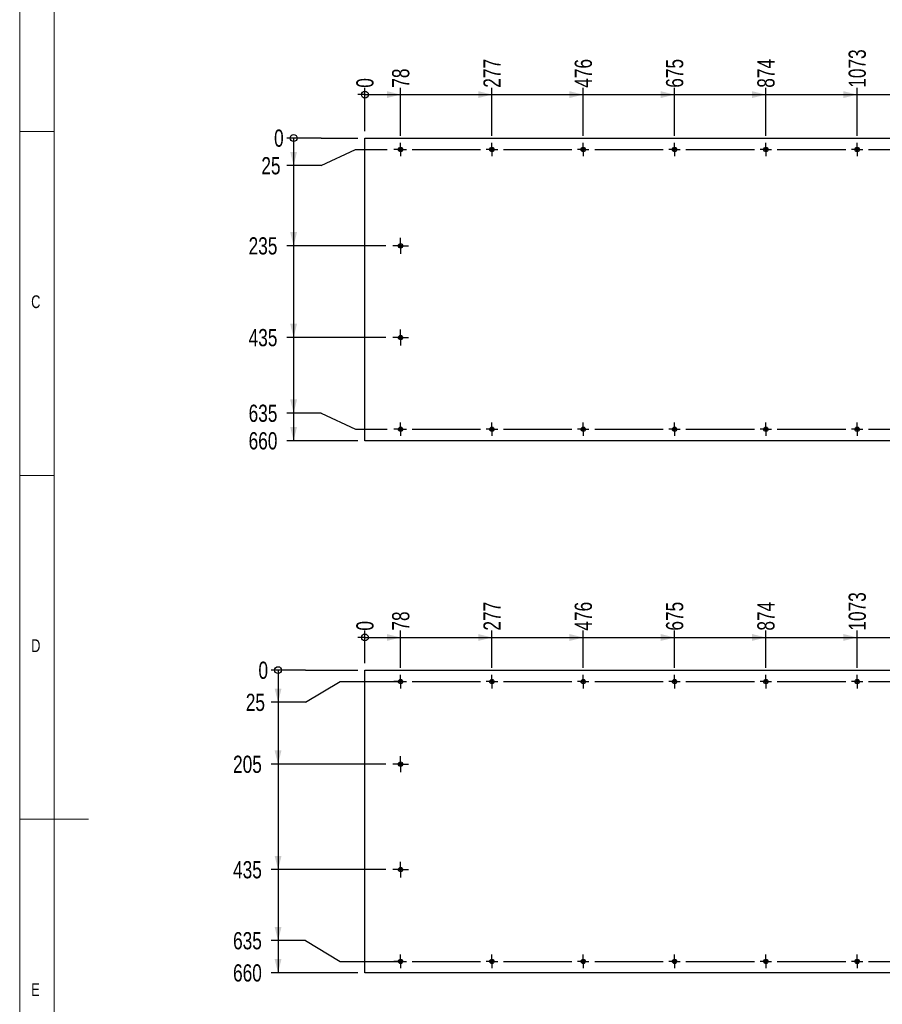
# Model space of a CAD drawing. Header units: millimetres. Extents: x 5 to 589, y 5 to 415.
# Tile 5 of 12: x 5 to 130, y 183 to 326. Entities that reach past the tile are written whole.
import ezdxf

# ---------------------------------------------------------------- set-up
doc = ezdxf.new("R2010")
doc.units = ezdxf.units.MM
doc.linetypes.add('CENTERX2', pattern=[20.32, 12.7, -2.54, 2.54, -2.54])
for name, color, linetype in [('COTES', 1, 'Continuous'), ('NOTES', 6, 'Continuous'), ('TRAIT-MIXTES', 3, 'CENTERX2')]:
    doc.layers.add(name, color=color, linetype=linetype)
doc.layers.add('TRAIT-FORT', color=4, linetype='Continuous', lineweight=25)
doc.styles.add('SLDTEXTSTYLE0', font='TXT', dxfattribs={"width": 0.75})
doc.dimstyles.new('SLDDIMSTYLE3', dxfattribs={"dimtxt": 2.5, "dimasz": 0.333333, "dimexe": 0, "dimexo": 0.0625, "dimtad": 0, "dimtih": 1, "dimtoh": 1, "dimdec": 0, "dimlfac": 15, "dimrnd": 1e-09, "dimdsep": 46, "dimtxsty": 'SLDTEXTSTYLE0', "dimblk1": 'ORIGIN', "dimblk2": 'ORIGIN', "dimsah": 1, "dimcen": 0.09, "dimadec": 0, "dimazin": 2, "dimtfac": 1, "dimtdec": 0, "dimtofl": 0, "dimtmove": 0, "dimatfit": 3, "dimldrblk": 'ORIGIN', "dimfxl": 1, "dimfrac": 2, "dimtolj": 1, "dimtzin": 12, "dimarcsym": 0})
doc.dimstyles.new('SLDDIMSTYLE4', dxfattribs={"dimtxt": 2.5, "dimasz": 2, "dimexe": 0, "dimexo": 0.0625, "dimtad": 0, "dimtih": 1, "dimtoh": 1, "dimdec": 0, "dimlfac": 15, "dimrnd": 1e-09, "dimzin": 12, "dimdsep": 46, "dimtxsty": 'SLDTEXTSTYLE0', "dimsah": 1, "dimcen": 0.09, "dimadec": 0, "dimazin": 3, "dimtfac": 1, "dimtdec": 0, "dimtofl": 0, "dimtmove": 0, "dimatfit": 3, "dimfxl": 1, "dimfrac": 2, "dimtolj": 1, "dimtzin": 12, "dimarcsym": 0})

# ---------------------------------------------------------------- blocks, each defined once
blk = doc.blocks.new('_Origin')
at = {"color": 0, "linetype": 'ByBlock', "lineweight": -2}
blk.add_line((0, 0), (-1, 0), dxfattribs=at)
blk.add_circle((0, 0), 0.5, dxfattribs=at)
blk = doc.blocks.new('_D_54')
at = {"layer": 'COTES', "color": 1, "transparency": 16777216}
blk.add_line((55.15, 310.03), (55.15, 316.35), dxfattribs=at)
blk.add_blockref('_Origin', (55.15, 315.35), dxfattribs=at)
at = {"layer": 'COTES', "color": 1, "transparency": 16777216, "insert": (53.91, 316.35), "char_height": 2.5, "attachment_point": 1, "rotation": 90, "style": 'SLDTEXTSTYLE0'}
blk.add_mtext('0', dxfattribs=at)
blk = doc.blocks.new('_D_55')
at = {"layer": 'COTES', "color": 1, "transparency": 16777216}
for p, q in [((60.35, 309.35), (60.35, 316.35)), ((55.15, 315.35), (60.35, 315.35))]:
    blk.add_line(p, q, dxfattribs=at)
blk.add_solid([(60.35, 315.35), (58.35, 315.85), (58.35, 314.85)], dxfattribs=at)
at = {"layer": 'COTES', "color": 1, "transparency": 16777216, "insert": (59.11, 316.35), "char_height": 2.5, "attachment_point": 1, "rotation": 90, "style": 'SLDTEXTSTYLE0'}
blk.add_mtext('78', dxfattribs=at)
blk = doc.blocks.new('_D_56')
at = {"layer": 'COTES', "color": 1, "transparency": 16777216}
for p, q in [((73.62, 309.35), (73.62, 316.35)), ((60.35, 315.35), (73.62, 315.35))]:
    blk.add_line(p, q, dxfattribs=at)
blk.add_solid([(73.62, 315.35), (71.62, 315.85), (71.62, 314.85)], dxfattribs=at)
at = {"layer": 'COTES', "color": 1, "transparency": 16777216, "insert": (72.38, 316.35), "char_height": 2.5, "attachment_point": 1, "rotation": 90, "style": 'SLDTEXTSTYLE0'}
blk.add_mtext('277', dxfattribs=at)
blk = doc.blocks.new('_D_57')
at = {"layer": 'COTES', "color": 1, "transparency": 16777216}
for p, q in [((86.88, 309.35), (86.88, 316.35)), ((73.62, 315.35), (86.88, 315.35))]:
    blk.add_line(p, q, dxfattribs=at)
blk.add_solid([(86.88, 315.35), (84.88, 315.85), (84.88, 314.85)], dxfattribs=at)
at = {"layer": 'COTES', "color": 1, "transparency": 16777216, "insert": (85.64, 316.35), "char_height": 2.5, "attachment_point": 1, "rotation": 90, "style": 'SLDTEXTSTYLE0'}
blk.add_mtext('476', dxfattribs=at)
blk = doc.blocks.new('_D_58')
at = {"layer": 'COTES', "color": 1, "transparency": 16777216}
for p, q in [((100.15, 309.35), (100.15, 316.35)), ((86.88, 315.35), (100.15, 315.35))]:
    blk.add_line(p, q, dxfattribs=at)
blk.add_solid([(100.15, 315.35), (98.15, 315.85), (98.15, 314.85)], dxfattribs=at)
at = {"layer": 'COTES', "color": 1, "transparency": 16777216, "insert": (98.91, 316.35), "char_height": 2.5, "attachment_point": 1, "rotation": 90, "style": 'SLDTEXTSTYLE0'}
blk.add_mtext('675', dxfattribs=at)
blk = doc.blocks.new('_D_59')
at = {"layer": 'COTES', "color": 1, "transparency": 16777216}
for p, q in [((113.42, 309.35), (113.42, 316.35)), ((100.15, 315.35), (113.42, 315.35))]:
    blk.add_line(p, q, dxfattribs=at)
blk.add_solid([(113.42, 315.35), (111.42, 315.85), (111.42, 314.85)], dxfattribs=at)
at = {"layer": 'COTES', "color": 1, "transparency": 16777216, "insert": (112.18, 316.35), "char_height": 2.5, "attachment_point": 1, "rotation": 90, "style": 'SLDTEXTSTYLE0'}
blk.add_mtext('874', dxfattribs=at)
blk = doc.blocks.new('_D_60')
at = {"layer": 'COTES', "color": 1, "transparency": 16777216}
for p, q in [((126.68, 309.35), (126.68, 316.35)), ((113.42, 315.35), (126.68, 315.35))]:
    blk.add_line(p, q, dxfattribs=at)
blk.add_solid([(126.68, 315.35), (124.68, 315.85), (124.68, 314.85)], dxfattribs=at)
at = {"layer": 'COTES', "color": 1, "transparency": 16777216, "insert": (125.44, 316.35), "char_height": 2.5, "attachment_point": 1, "rotation": 90, "style": 'SLDTEXTSTYLE0'}
blk.add_mtext('1073', dxfattribs=at)
blk = doc.blocks.new('_D_61')
at = {"layer": 'COTES', "color": 1, "transparency": 16777216}
for p, q in [((139.95, 309.35), (139.95, 316.35)), ((126.68, 315.35), (139.95, 315.35))]:
    blk.add_line(p, q, dxfattribs=at)
blk.add_solid([(139.95, 315.35), (137.95, 315.85), (137.95, 314.85)], dxfattribs=at)
at = {"layer": 'COTES', "color": 1, "transparency": 16777216, "insert": (138.71, 316.35), "char_height": 2.5, "attachment_point": 1, "rotation": 90, "style": 'SLDTEXTSTYLE0'}
blk.add_mtext('1272', dxfattribs=at)
blk = doc.blocks.new('_D_62')
at = {"layer": 'COTES', "color": 1, "transparency": 16777216}
for p, q in [((153.22, 309.35), (153.22, 316.35)), ((139.95, 315.35), (153.22, 315.35))]:
    blk.add_line(p, q, dxfattribs=at)
blk.add_solid([(153.22, 315.35), (151.22, 315.85), (151.22, 314.85)], dxfattribs=at)
at = {"layer": 'COTES', "color": 1, "transparency": 16777216, "insert": (151.98, 316.35), "char_height": 2.5, "attachment_point": 1, "rotation": 90, "style": 'SLDTEXTSTYLE0'}
blk.add_mtext('1471', dxfattribs=at)
blk = doc.blocks.new('_D_63')
at = {"layer": 'COTES', "color": 1, "transparency": 16777216}
for p, q in [((166.48, 309.35), (166.48, 316.35)), ((153.22, 315.35), (166.48, 315.35))]:
    blk.add_line(p, q, dxfattribs=at)
blk.add_solid([(166.48, 315.35), (164.48, 315.85), (164.48, 314.85)], dxfattribs=at)
at = {"layer": 'COTES', "color": 1, "transparency": 16777216, "insert": (165.24, 316.35), "char_height": 2.5, "attachment_point": 1, "rotation": 90, "style": 'SLDTEXTSTYLE0'}
blk.add_mtext('1670', dxfattribs=at)
blk = doc.blocks.new('_D_64')
at = {"layer": 'COTES', "color": 1, "transparency": 16777216}
for p, q in [((179.75, 309.35), (179.75, 316.35)), ((166.48, 315.35), (179.75, 315.35))]:
    blk.add_line(p, q, dxfattribs=at)
blk.add_solid([(179.75, 315.35), (177.75, 315.85), (177.75, 314.85)], dxfattribs=at)
at = {"layer": 'COTES', "color": 1, "transparency": 16777216, "insert": (178.51, 316.35), "char_height": 2.5, "attachment_point": 1, "rotation": 90, "style": 'SLDTEXTSTYLE0'}
blk.add_mtext('1869', dxfattribs=at)
blk = doc.blocks.new('_D_65')
at = {"layer": 'COTES', "color": 1, "transparency": 16777216}
for p, q in [((193.02, 309.35), (193.02, 316.35)), ((179.75, 315.35), (193.02, 315.35))]:
    blk.add_line(p, q, dxfattribs=at)
blk.add_solid([(193.02, 315.35), (191.02, 315.85), (191.02, 314.85)], dxfattribs=at)
at = {"layer": 'COTES', "color": 1, "transparency": 16777216, "insert": (191.78, 316.35), "char_height": 2.5, "attachment_point": 1, "rotation": 90, "style": 'SLDTEXTSTYLE0'}
blk.add_mtext('2068', dxfattribs=at)
blk = doc.blocks.new('_D_66')
at = {"layer": 'COTES', "color": 1, "transparency": 16777216}
for p, q in [((206.28, 309.35), (206.28, 316.35)), ((193.02, 315.35), (206.28, 315.35))]:
    blk.add_line(p, q, dxfattribs=at)
blk.add_solid([(206.28, 315.35), (204.28, 315.85), (204.28, 314.85)], dxfattribs=at)
at = {"layer": 'COTES', "color": 1, "transparency": 16777216, "insert": (205.04, 316.35), "char_height": 2.5, "attachment_point": 1, "rotation": 90, "style": 'SLDTEXTSTYLE0'}
blk.add_mtext('2267', dxfattribs=at)
blk = doc.blocks.new('_D_67')
at = {"layer": 'COTES', "color": 1, "transparency": 16777216}
for p, q in [((219.55, 309.35), (219.55, 316.35)), ((206.28, 315.35), (219.55, 315.35))]:
    blk.add_line(p, q, dxfattribs=at)
blk.add_solid([(219.55, 315.35), (217.55, 315.85), (217.55, 314.85)], dxfattribs=at)
at = {"layer": 'COTES', "color": 1, "transparency": 16777216, "insert": (218.31, 316.35), "char_height": 2.5, "attachment_point": 1, "rotation": 90, "style": 'SLDTEXTSTYLE0'}
blk.add_mtext('2466', dxfattribs=at)
blk = doc.blocks.new('_D_68')
at = {"layer": 'COTES', "color": 1, "transparency": 16777216}
for p, q in [((48.8, 309.03), (43.8, 309.03)), ((48.8, 309.03), (53.8, 309.03)), ((53.8, 309.03), (54.15, 309.03))]:
    blk.add_line(p, q, dxfattribs=at)
blk.add_blockref('_Origin', (44.8, 309.03), dxfattribs=at)
at = {"layer": 'COTES', "color": 1, "transparency": 16777216, "insert": (41.96, 310.27), "char_height": 2.5, "attachment_point": 1, "style": 'SLDTEXTSTYLE0'}
blk.add_mtext('0', dxfattribs=at)
blk = doc.blocks.new('_D_69')
at = {"layer": 'COTES', "color": 1, "transparency": 16777216}
for p, q in [((44.8, 309.03), (44.8, 305.03)), ((48.8, 305.03), (53.8, 307.37)), ((53.8, 307.37), (58.37, 307.37)), ((48.8, 305.03), (43.8, 305.03))]:
    blk.add_line(p, q, dxfattribs=at)
blk.add_solid([(44.8, 305.03), (45.3, 307.03), (44.3, 307.03)], dxfattribs=at)
at = {"layer": 'COTES', "color": 1, "transparency": 16777216, "insert": (40.11, 306.26), "char_height": 2.5, "attachment_point": 1, "style": 'SLDTEXTSTYLE0'}
blk.add_mtext('25', dxfattribs=at)
blk = doc.blocks.new('_D_70')
at = {"layer": 'COTES', "color": 1, "transparency": 16777216}
for p, q in [((44.8, 305.03), (44.8, 293.37)), ((58.2, 293.37), (43.8, 293.37))]:
    blk.add_line(p, q, dxfattribs=at)
blk.add_solid([(44.8, 293.37), (45.3, 295.37), (44.3, 295.37)], dxfattribs=at)
at = {"layer": 'COTES', "color": 1, "transparency": 16777216, "insert": (38.26, 294.61), "char_height": 2.5, "attachment_point": 1, "style": 'SLDTEXTSTYLE0'}
blk.add_mtext('235', dxfattribs=at)
blk = doc.blocks.new('_D_71')
at = {"layer": 'COTES', "color": 1, "transparency": 16777216}
for p, q in [((44.8, 293.37), (44.8, 280.03)), ((58.2, 280.03), (43.8, 280.03))]:
    blk.add_line(p, q, dxfattribs=at)
blk.add_solid([(44.8, 280.03), (45.3, 282.03), (44.3, 282.03)], dxfattribs=at)
at = {"layer": 'COTES', "color": 1, "transparency": 16777216, "insert": (38.26, 281.27), "char_height": 2.5, "attachment_point": 1, "style": 'SLDTEXTSTYLE0'}
blk.add_mtext('435', dxfattribs=at)
blk = doc.blocks.new('_D_72')
at = {"layer": 'COTES', "color": 1, "transparency": 16777216}
for p, q in [((44.8, 280.03), (44.8, 269.04)), ((48.8, 269.04), (43.8, 269.04)), ((48.8, 269.04), (53.8, 266.7)), ((53.8, 266.7), (58.37, 266.7))]:
    blk.add_line(p, q, dxfattribs=at)
blk.add_solid([(44.8, 269.04), (45.3, 271.04), (44.3, 271.04)], dxfattribs=at)
at = {"layer": 'COTES', "color": 1, "transparency": 16777216, "insert": (38.26, 270.28), "char_height": 2.5, "attachment_point": 1, "style": 'SLDTEXTSTYLE0'}
blk.add_mtext('635', dxfattribs=at)
blk = doc.blocks.new('_D_73')
at = {"layer": 'COTES', "color": 1, "transparency": 16777216}
for p, q in [((44.8, 269.04), (44.8, 265.04)), ((54.15, 265.04), (43.8, 265.04))]:
    blk.add_line(p, q, dxfattribs=at)
blk.add_solid([(44.8, 265.04), (45.3, 267.04), (44.3, 267.04)], dxfattribs=at)
at = {"layer": 'COTES', "color": 1, "transparency": 16777216, "insert": (38.26, 266.27), "char_height": 2.5, "attachment_point": 1, "style": 'SLDTEXTSTYLE0'}
blk.add_mtext('660', dxfattribs=at)
blk = doc.blocks.new('SW_CENTERMARKSYMBOL_24')
at = {"layer": 'TRAIT-MIXTES', "color": 0}
for p, q in [((-146.77, 0), (-146.92, 0)), ((-145.93, 0), (-146.77, 0)), ((-145.93, 0.83), (-145.93, 0.98)), ((-145.93, 0), (-145.93, 0.83)), ((-145.93, 0), (-145.93, -0.83)), ((-145.93, 0), (-145.1, 0)), ((-144.27, 0), (-134.33, 0)), ((-132.67, 0), (-133.5, 0)), ((-132.67, 0.83), (-132.67, 0.98)), ((-132.67, 0), (-132.67, 0.83)), ((-132.67, 0), (-132.67, -0.83)), ((-132.67, 0), (-131.83, 0)), ((-131, 0), (-121.07, 0)), ((-119.4, 0), (-120.23, 0)), ((-119.4, 0.83), (-119.4, 0.98)), ((-119.4, 0), (-119.4, 0.83)), ((-119.4, 0), (-119.4, -0.83)), ((-119.4, 0), (-118.57, 0)), ((-117.73, 0), (-107.8, 0)), ((-106.13, 0), (-106.97, 0)), ((-106.13, 0.83), (-106.13, 0.98)), ((-106.13, 0), (-106.13, 0.83)), ((-106.13, 0), (-106.13, -0.83)), ((-106.13, 0), (-105.3, 0)), ((-104.47, 0), (-94.53, 0)), ((-92.87, 0), (-93.7, 0)), ((-92.87, 0.83), (-92.87, 0.98)), ((-92.87, 0), (-92.87, 0.83)), ((-92.87, 0), (-92.87, -0.83)), ((-92.87, 0), (-92.03, 0)), ((-91.2, 0), (-81.27, 0)), ((-79.6, 0), (-80.43, 0)), ((-79.6, 0.83), (-79.6, 0.98)), ((-79.6, 0), (-79.6, 0.83)), ((-79.6, 0), (-79.6, -0.83)), ((-79.6, 0), (-78.77, 0)), ((-77.93, 0), (-68, 0)), ((-145.93, -0.83), (-145.93, -0.98)), ((-132.67, -0.83), (-132.67, -0.98)), ((-119.4, -0.83), (-119.4, -0.98)), ((-106.13, -0.83), (-106.13, -0.98)), ((-92.87, -0.83), (-92.87, -0.98)), ((-79.6, -0.83), (-79.6, -0.98))]:
    blk.add_line(p, q, dxfattribs=at)
blk = doc.blocks.new('SW_CENTERMARKSYMBOL_25')
at = {"layer": 'TRAIT-MIXTES', "color": 0}
for p, q in [((-146.77, 0), (-146.92, 0)), ((-145.93, 0), (-146.77, 0)), ((-145.93, 0.83), (-145.93, 0.98)), ((-145.93, 0), (-145.93, 0.83)), ((-145.93, 0), (-145.93, -0.83)), ((-145.93, 0), (-145.1, 0)), ((-144.27, 0), (-134.33, 0)), ((-132.67, 0), (-133.5, 0)), ((-132.67, 0.83), (-132.67, 0.98)), ((-132.67, 0), (-132.67, 0.83)), ((-132.67, 0), (-132.67, -0.83)), ((-132.67, 0), (-131.83, 0)), ((-131, 0), (-121.07, 0)), ((-119.4, 0), (-120.23, 0)), ((-119.4, 0.83), (-119.4, 0.98)), ((-119.4, 0), (-119.4, 0.83)), ((-119.4, 0), (-119.4, -0.83)), ((-119.4, 0), (-118.57, 0)), ((-117.73, 0), (-107.8, 0)), ((-106.13, 0), (-106.97, 0)), ((-106.13, 0.83), (-106.13, 0.98)), ((-106.13, 0), (-106.13, 0.83)), ((-106.13, 0), (-106.13, -0.83)), ((-106.13, 0), (-105.3, 0)), ((-104.47, 0), (-94.53, 0)), ((-92.87, 0), (-93.7, 0)), ((-92.87, 0.83), (-92.87, 0.98)), ((-92.87, 0), (-92.87, 0.83)), ((-92.87, 0), (-92.87, -0.83)), ((-92.87, 0), (-92.03, 0)), ((-91.2, 0), (-81.27, 0)), ((-79.6, 0), (-80.43, 0)), ((-79.6, 0.83), (-79.6, 0.98)), ((-79.6, 0), (-79.6, 0.83)), ((-79.6, 0), (-79.6, -0.83)), ((-79.6, 0), (-78.77, 0)), ((-77.93, 0), (-68, 0)), ((-145.93, -0.83), (-145.93, -0.98)), ((-132.67, -0.83), (-132.67, -0.98)), ((-119.4, -0.83), (-119.4, -0.98)), ((-106.13, -0.83), (-106.13, -0.98)), ((-92.87, -0.83), (-92.87, -0.98)), ((-79.6, -0.83), (-79.6, -0.98))]:
    blk.add_line(p, q, dxfattribs=at)
blk = doc.blocks.new('SW_CENTERMARKSYMBOL_33')
at = {"layer": 'TRAIT-MIXTES', "color": 0}
for p, q in [((-0.83, 0), (-1.15, 0)), ((0, 0), (-0.83, 0)), ((0, 0.83), (0, 1.15)), ((0, 0), (0, 0.83)), ((0, 0), (0, -0.83)), ((0, 0), (0.83, 0)), ((0.83, 0), (1.15, 0)), ((0, -0.83), (0, -1.15))]:
    blk.add_line(p, q, dxfattribs=at)
blk = doc.blocks.new('SW_CENTERMARKSYMBOL_34')
at = {"layer": 'TRAIT-MIXTES', "color": 0}
for p, q in [((-0.83, 0), (-1.15, 0)), ((0, 0), (-0.83, 0)), ((0, 0.83), (0, 1.15)), ((0, 0), (0, 0.83)), ((0, 0), (0, -0.83)), ((0, 0), (0.83, 0)), ((0.83, 0), (1.15, 0)), ((0, -0.83), (0, -1.15))]:
    blk.add_line(p, q, dxfattribs=at)
blk = doc.blocks.new('_D_80')
at = {"layer": 'COTES', "color": 1, "transparency": 16777216}
for p, q in [((46.54, 231.68), (41.54, 231.68)), ((46.54, 231.68), (51.54, 231.68)), ((51.54, 231.68), (54.15, 231.68))]:
    blk.add_line(p, q, dxfattribs=at)
blk.add_blockref('_Origin', (42.54, 231.68), dxfattribs=at)
at = {"layer": 'COTES', "color": 1, "transparency": 16777216, "insert": (39.69, 232.92), "char_height": 2.5, "attachment_point": 1, "style": 'SLDTEXTSTYLE0'}
blk.add_mtext('0', dxfattribs=at)
blk = doc.blocks.new('_D_81')
at = {"layer": 'COTES', "color": 1, "transparency": 16777216}
for p, q in [((42.54, 231.68), (42.54, 227.01)), ((46.54, 227.01), (51.54, 230.02)), ((51.54, 230.02), (60.33, 230.02)), ((46.54, 227.01), (41.54, 227.01))]:
    blk.add_line(p, q, dxfattribs=at)
blk.add_solid([(42.54, 227.01), (43.04, 229.01), (42.04, 229.01)], dxfattribs=at)
at = {"layer": 'COTES', "color": 1, "transparency": 16777216, "insert": (37.85, 228.25), "char_height": 2.5, "attachment_point": 1, "style": 'SLDTEXTSTYLE0'}
blk.add_mtext('25', dxfattribs=at)
blk = doc.blocks.new('_D_82')
at = {"layer": 'COTES', "color": 1, "transparency": 16777216}
for p, q in [((42.54, 227.01), (42.54, 218.02)), ((58.2, 218.02), (41.54, 218.02))]:
    blk.add_line(p, q, dxfattribs=at)
blk.add_solid([(42.54, 218.02), (43.04, 220.02), (42.04, 220.02)], dxfattribs=at)
at = {"layer": 'COTES', "color": 1, "transparency": 16777216, "insert": (36, 219.25), "char_height": 2.5, "attachment_point": 1, "style": 'SLDTEXTSTYLE0'}
blk.add_mtext('205', dxfattribs=at)
blk = doc.blocks.new('_D_83')
at = {"layer": 'COTES', "color": 1, "transparency": 16777216}
for p, q in [((42.54, 218.02), (42.54, 202.68)), ((58.2, 202.68), (41.54, 202.68))]:
    blk.add_line(p, q, dxfattribs=at)
blk.add_solid([(42.54, 202.68), (43.04, 204.68), (42.04, 204.68)], dxfattribs=at)
at = {"layer": 'COTES', "color": 1, "transparency": 16777216, "insert": (36, 203.92), "char_height": 2.5, "attachment_point": 1, "style": 'SLDTEXTSTYLE0'}
blk.add_mtext('435', dxfattribs=at)
blk = doc.blocks.new('_D_84')
at = {"layer": 'COTES', "color": 1, "transparency": 16777216}
for p, q in [((42.54, 202.68), (42.54, 192.36)), ((46.54, 192.36), (41.54, 192.36)), ((46.54, 192.36), (51.54, 189.35)), ((51.54, 189.35), (60.33, 189.35))]:
    blk.add_line(p, q, dxfattribs=at)
blk.add_solid([(42.54, 192.36), (43.04, 194.36), (42.04, 194.36)], dxfattribs=at)
at = {"layer": 'COTES', "color": 1, "transparency": 16777216, "insert": (36, 193.6), "char_height": 2.5, "attachment_point": 1, "style": 'SLDTEXTSTYLE0'}
blk.add_mtext('635', dxfattribs=at)
blk = doc.blocks.new('_D_85')
at = {"layer": 'COTES', "color": 1, "transparency": 16777216}
for p, q in [((42.54, 192.36), (42.54, 187.68)), ((54.15, 187.68), (41.54, 187.68))]:
    blk.add_line(p, q, dxfattribs=at)
blk.add_solid([(42.54, 187.68), (43.04, 189.68), (42.04, 189.68)], dxfattribs=at)
at = {"layer": 'COTES', "color": 1, "transparency": 16777216, "insert": (36, 188.92), "char_height": 2.5, "attachment_point": 1, "style": 'SLDTEXTSTYLE0'}
blk.add_mtext('660', dxfattribs=at)
blk = doc.blocks.new('_D_86')
at = {"layer": 'COTES', "color": 1, "transparency": 16777216}
blk.add_line((55.15, 232.68), (55.15, 237.43), dxfattribs=at)
blk.add_blockref('_Origin', (55.15, 236.43), dxfattribs=at)
at = {"layer": 'COTES', "color": 1, "transparency": 16777216, "insert": (53.91, 237.43), "char_height": 2.5, "attachment_point": 1, "rotation": 90, "style": 'SLDTEXTSTYLE0'}
blk.add_mtext('0', dxfattribs=at)
blk = doc.blocks.new('_D_87')
at = {"layer": 'COTES', "color": 1, "transparency": 16777216}
for p, q in [((55.15, 236.43), (60.35, 236.43)), ((60.35, 232), (60.35, 237.43))]:
    blk.add_line(p, q, dxfattribs=at)
blk.add_solid([(60.35, 236.43), (58.35, 236.93), (58.35, 235.93)], dxfattribs=at)
at = {"layer": 'COTES', "color": 1, "transparency": 16777216, "insert": (59.11, 237.43), "char_height": 2.5, "attachment_point": 1, "rotation": 90, "style": 'SLDTEXTSTYLE0'}
blk.add_mtext('78', dxfattribs=at)
blk = doc.blocks.new('_D_88')
at = {"layer": 'COTES', "color": 1, "transparency": 16777216}
for p, q in [((60.35, 236.43), (73.62, 236.43)), ((73.62, 232), (73.62, 237.43))]:
    blk.add_line(p, q, dxfattribs=at)
blk.add_solid([(73.62, 236.43), (71.62, 236.93), (71.62, 235.93)], dxfattribs=at)
at = {"layer": 'COTES', "color": 1, "transparency": 16777216, "insert": (72.38, 237.43), "char_height": 2.5, "attachment_point": 1, "rotation": 90, "style": 'SLDTEXTSTYLE0'}
blk.add_mtext('277', dxfattribs=at)
blk = doc.blocks.new('_D_89')
at = {"layer": 'COTES', "color": 1, "transparency": 16777216}
for p, q in [((73.62, 236.43), (86.88, 236.43)), ((86.88, 232), (86.88, 237.43))]:
    blk.add_line(p, q, dxfattribs=at)
blk.add_solid([(86.88, 236.43), (84.88, 236.93), (84.88, 235.93)], dxfattribs=at)
at = {"layer": 'COTES', "color": 1, "transparency": 16777216, "insert": (85.64, 237.43), "char_height": 2.5, "attachment_point": 1, "rotation": 90, "style": 'SLDTEXTSTYLE0'}
blk.add_mtext('476', dxfattribs=at)
blk = doc.blocks.new('_D_90')
at = {"layer": 'COTES', "color": 1, "transparency": 16777216}
for p, q in [((86.88, 236.43), (100.15, 236.43)), ((100.15, 232), (100.15, 237.43))]:
    blk.add_line(p, q, dxfattribs=at)
blk.add_solid([(100.15, 236.43), (98.15, 236.93), (98.15, 235.93)], dxfattribs=at)
at = {"layer": 'COTES', "color": 1, "transparency": 16777216, "insert": (98.91, 237.43), "char_height": 2.5, "attachment_point": 1, "rotation": 90, "style": 'SLDTEXTSTYLE0'}
blk.add_mtext('675', dxfattribs=at)
blk = doc.blocks.new('_D_91')
at = {"layer": 'COTES', "color": 1, "transparency": 16777216}
for p, q in [((100.15, 236.43), (113.42, 236.43)), ((113.42, 232), (113.42, 237.43))]:
    blk.add_line(p, q, dxfattribs=at)
blk.add_solid([(113.42, 236.43), (111.42, 236.93), (111.42, 235.93)], dxfattribs=at)
at = {"layer": 'COTES', "color": 1, "transparency": 16777216, "insert": (112.18, 237.43), "char_height": 2.5, "attachment_point": 1, "rotation": 90, "style": 'SLDTEXTSTYLE0'}
blk.add_mtext('874', dxfattribs=at)
blk = doc.blocks.new('_D_92')
at = {"layer": 'COTES', "color": 1, "transparency": 16777216}
for p, q in [((113.42, 236.43), (126.68, 236.43)), ((126.68, 232), (126.68, 237.43))]:
    blk.add_line(p, q, dxfattribs=at)
blk.add_solid([(126.68, 236.43), (124.68, 236.93), (124.68, 235.93)], dxfattribs=at)
at = {"layer": 'COTES', "color": 1, "transparency": 16777216, "insert": (125.44, 237.43), "char_height": 2.5, "attachment_point": 1, "rotation": 90, "style": 'SLDTEXTSTYLE0'}
blk.add_mtext('1073', dxfattribs=at)
blk = doc.blocks.new('_D_93')
at = {"layer": 'COTES', "color": 1, "transparency": 16777216}
for p, q in [((126.68, 236.43), (139.95, 236.43)), ((139.95, 232), (139.95, 237.43))]:
    blk.add_line(p, q, dxfattribs=at)
blk.add_solid([(139.95, 236.43), (137.95, 236.93), (137.95, 235.93)], dxfattribs=at)
at = {"layer": 'COTES', "color": 1, "transparency": 16777216, "insert": (138.71, 237.43), "char_height": 2.5, "attachment_point": 1, "rotation": 90, "style": 'SLDTEXTSTYLE0'}
blk.add_mtext('1272', dxfattribs=at)
blk = doc.blocks.new('_D_94')
at = {"layer": 'COTES', "color": 1, "transparency": 16777216}
for p, q in [((139.95, 236.43), (145.68, 236.43)), ((145.68, 219.02), (145.68, 237.43))]:
    blk.add_line(p, q, dxfattribs=at)
blk.add_solid([(145.68, 236.43), (143.68, 236.93), (143.68, 235.93)], dxfattribs=at)
at = {"layer": 'COTES', "color": 1, "transparency": 16777216, "insert": (144.44, 237.43), "char_height": 2.5, "attachment_point": 1, "rotation": 90, "style": 'SLDTEXTSTYLE0'}
blk.add_mtext('1358', dxfattribs=at)
blk = doc.blocks.new('_D_95')
at = {"layer": 'COTES', "color": 1, "transparency": 16777216}
for p, q in [((145.68, 236.43), (153.22, 236.43)), ((153.22, 232), (153.22, 237.43))]:
    blk.add_line(p, q, dxfattribs=at)
blk.add_solid([(153.22, 236.43), (151.22, 236.93), (151.22, 235.93)], dxfattribs=at)
at = {"layer": 'COTES', "color": 1, "transparency": 16777216, "insert": (151.98, 237.43), "char_height": 2.5, "attachment_point": 1, "rotation": 90, "style": 'SLDTEXTSTYLE0'}
blk.add_mtext('1471', dxfattribs=at)
blk = doc.blocks.new('_D_96')
at = {"layer": 'COTES', "color": 1, "transparency": 16777216}
for p, q in [((153.22, 236.43), (166.48, 236.43)), ((166.48, 232), (166.48, 237.43))]:
    blk.add_line(p, q, dxfattribs=at)
blk.add_solid([(166.48, 236.43), (164.48, 236.93), (164.48, 235.93)], dxfattribs=at)
at = {"layer": 'COTES', "color": 1, "transparency": 16777216, "insert": (165.24, 237.43), "char_height": 2.5, "attachment_point": 1, "rotation": 90, "style": 'SLDTEXTSTYLE0'}
blk.add_mtext('1670', dxfattribs=at)
blk = doc.blocks.new('_D_97')
at = {"layer": 'COTES', "color": 1, "transparency": 16777216}
for p, q in [((166.48, 236.43), (179.75, 236.43)), ((179.75, 232), (179.75, 237.43))]:
    blk.add_line(p, q, dxfattribs=at)
blk.add_solid([(179.75, 236.43), (177.75, 236.93), (177.75, 235.93)], dxfattribs=at)
at = {"layer": 'COTES', "color": 1, "transparency": 16777216, "insert": (178.51, 237.43), "char_height": 2.5, "attachment_point": 1, "rotation": 90, "style": 'SLDTEXTSTYLE0'}
blk.add_mtext('1869', dxfattribs=at)
blk = doc.blocks.new('_D_98')
at = {"layer": 'COTES', "color": 1, "transparency": 16777216}
for p, q in [((179.75, 236.43), (193.02, 236.43)), ((193.02, 232), (193.02, 237.43))]:
    blk.add_line(p, q, dxfattribs=at)
blk.add_solid([(193.02, 236.43), (191.02, 236.93), (191.02, 235.93)], dxfattribs=at)
at = {"layer": 'COTES', "color": 1, "transparency": 16777216, "insert": (191.78, 237.43), "char_height": 2.5, "attachment_point": 1, "rotation": 90, "style": 'SLDTEXTSTYLE0'}
blk.add_mtext('2068', dxfattribs=at)
blk = doc.blocks.new('_D_99')
at = {"layer": 'COTES', "color": 1, "transparency": 16777216}
for p, q in [((193.02, 236.43), (206.28, 236.43)), ((206.28, 232), (206.28, 237.43))]:
    blk.add_line(p, q, dxfattribs=at)
blk.add_solid([(206.28, 236.43), (204.28, 236.93), (204.28, 235.93)], dxfattribs=at)
at = {"layer": 'COTES', "color": 1, "transparency": 16777216, "insert": (205.04, 237.43), "char_height": 2.5, "attachment_point": 1, "rotation": 90, "style": 'SLDTEXTSTYLE0'}
blk.add_mtext('2267', dxfattribs=at)
blk = doc.blocks.new('_D_100')
at = {"layer": 'COTES', "color": 1, "transparency": 16777216}
for p, q in [((206.28, 236.43), (219.55, 236.43)), ((219.55, 232), (219.55, 237.43))]:
    blk.add_line(p, q, dxfattribs=at)
blk.add_solid([(219.55, 236.43), (217.55, 236.93), (217.55, 235.93)], dxfattribs=at)
at = {"layer": 'COTES', "color": 1, "transparency": 16777216, "insert": (218.31, 237.43), "char_height": 2.5, "attachment_point": 1, "rotation": 90, "style": 'SLDTEXTSTYLE0'}
blk.add_mtext('2466', dxfattribs=at)
blk = doc.blocks.new('_D_101')
at = {"layer": 'COTES', "color": 1, "transparency": 16777216}
for p, q in [((219.55, 236.43), (224.02, 236.43)), ((224.02, 232.68), (224.02, 237.43))]:
    blk.add_line(p, q, dxfattribs=at)
blk.add_solid([(224.02, 236.43), (222.02, 236.93), (222.02, 235.93)], dxfattribs=at)
at = {"layer": 'COTES', "color": 1, "transparency": 16777216, "insert": (222.78, 237.43), "char_height": 2.5, "attachment_point": 1, "rotation": 90, "style": 'SLDTEXTSTYLE0'}
blk.add_mtext('2533', dxfattribs=at)
blk = doc.blocks.new('SW_CENTERMARKSYMBOL_35')
at = {"layer": 'TRAIT-MIXTES', "color": 0}
for p, q in [((-146.77, 0), (-146.92, 0)), ((-145.93, 0), (-146.77, 0)), ((-145.93, 0.83), (-145.93, 0.98)), ((-145.93, 0), (-145.93, 0.83)), ((-145.93, 0), (-145.93, -0.83)), ((-145.93, 0), (-145.1, 0)), ((-144.27, 0), (-134.33, 0)), ((-132.67, 0), (-133.5, 0)), ((-132.67, 0.83), (-132.67, 0.98)), ((-132.67, 0), (-132.67, 0.83)), ((-132.67, 0), (-132.67, -0.83)), ((-132.67, 0), (-131.83, 0)), ((-131, 0), (-121.07, 0)), ((-119.4, 0), (-120.23, 0)), ((-119.4, 0.83), (-119.4, 0.98)), ((-119.4, 0), (-119.4, 0.83)), ((-119.4, 0), (-119.4, -0.83)), ((-119.4, 0), (-118.57, 0)), ((-117.73, 0), (-107.8, 0)), ((-106.13, 0), (-106.97, 0)), ((-106.13, 0.83), (-106.13, 0.98)), ((-106.13, 0), (-106.13, 0.83)), ((-106.13, 0), (-106.13, -0.83)), ((-106.13, 0), (-105.3, 0)), ((-104.47, 0), (-94.53, 0)), ((-92.87, 0), (-93.7, 0)), ((-92.87, 0.83), (-92.87, 0.98)), ((-92.87, 0), (-92.87, 0.83)), ((-92.87, 0), (-92.87, -0.83)), ((-92.87, 0), (-92.03, 0)), ((-91.2, 0), (-81.27, 0)), ((-79.6, 0), (-80.43, 0)), ((-79.6, 0.83), (-79.6, 0.98)), ((-79.6, 0), (-79.6, 0.83)), ((-79.6, 0), (-79.6, -0.83)), ((-79.6, 0), (-78.77, 0)), ((-77.93, 0), (-68, 0)), ((-145.93, -0.83), (-145.93, -0.98)), ((-132.67, -0.83), (-132.67, -0.98)), ((-119.4, -0.83), (-119.4, -0.98)), ((-106.13, -0.83), (-106.13, -0.98)), ((-92.87, -0.83), (-92.87, -0.98)), ((-79.6, -0.83), (-79.6, -0.98))]:
    blk.add_line(p, q, dxfattribs=at)
blk = doc.blocks.new('SW_CENTERMARKSYMBOL_36')
at = {"layer": 'TRAIT-MIXTES', "color": 0}
for p, q in [((-146.77, 0), (-146.92, 0)), ((-145.93, 0), (-146.77, 0)), ((-145.93, 0.83), (-145.93, 0.98)), ((-145.93, 0), (-145.93, 0.83)), ((-145.93, 0), (-145.93, -0.83)), ((-145.93, 0), (-145.1, 0)), ((-144.27, 0), (-134.33, 0)), ((-132.67, 0), (-133.5, 0)), ((-132.67, 0.83), (-132.67, 0.98)), ((-132.67, 0), (-132.67, 0.83)), ((-132.67, 0), (-132.67, -0.83)), ((-132.67, 0), (-131.83, 0)), ((-131, 0), (-121.07, 0)), ((-119.4, 0), (-120.23, 0)), ((-119.4, 0.83), (-119.4, 0.98)), ((-119.4, 0), (-119.4, 0.83)), ((-119.4, 0), (-119.4, -0.83)), ((-119.4, 0), (-118.57, 0)), ((-117.73, 0), (-107.8, 0)), ((-106.13, 0), (-106.97, 0)), ((-106.13, 0.83), (-106.13, 0.98)), ((-106.13, 0), (-106.13, 0.83)), ((-106.13, 0), (-106.13, -0.83)), ((-106.13, 0), (-105.3, 0)), ((-104.47, 0), (-94.53, 0)), ((-92.87, 0), (-93.7, 0)), ((-92.87, 0.83), (-92.87, 0.98)), ((-92.87, 0), (-92.87, 0.83)), ((-92.87, 0), (-92.87, -0.83)), ((-92.87, 0), (-92.03, 0)), ((-91.2, 0), (-81.27, 0)), ((-79.6, 0), (-80.43, 0)), ((-79.6, 0.83), (-79.6, 0.98)), ((-79.6, 0), (-79.6, 0.83)), ((-79.6, 0), (-79.6, -0.83)), ((-79.6, 0), (-78.77, 0)), ((-77.93, 0), (-68, 0)), ((-145.93, -0.83), (-145.93, -0.98)), ((-132.67, -0.83), (-132.67, -0.98)), ((-119.4, -0.83), (-119.4, -0.98)), ((-106.13, -0.83), (-106.13, -0.98)), ((-92.87, -0.83), (-92.87, -0.98)), ((-79.6, -0.83), (-79.6, -0.98))]:
    blk.add_line(p, q, dxfattribs=at)
blk = doc.blocks.new('SW_CENTERMARKSYMBOL_37')
at = {"layer": 'TRAIT-MIXTES', "color": 0}
for p, q in [((-0.83, 0), (-1.15, 0)), ((0, 0), (-0.83, 0)), ((0, 0.83), (0, 1.15)), ((0, 0), (0, 0.83)), ((0, 0), (0, -0.83)), ((0, 0), (0.83, 0)), ((0.83, 0), (1.15, 0)), ((0, -0.83), (0, -1.15))]:
    blk.add_line(p, q, dxfattribs=at)
blk = doc.blocks.new('SW_CENTERMARKSYMBOL_38')
at = {"layer": 'TRAIT-MIXTES', "color": 0}
for p, q in [((-0.83, 0), (-1.15, 0)), ((0, 0), (-0.83, 0)), ((0, 0.83), (0, 1.15)), ((0, 0), (0, 0.83)), ((0, 0), (0, -0.83)), ((0, 0), (0.83, 0)), ((0.83, 0), (1.15, 0)), ((0, -0.83), (0, -1.15))]:
    blk.add_line(p, q, dxfattribs=at)

msp = doc.modelspace()

# ---------------------------------------------------------------- linework, layer by layer
at = {"color": 7, "linetype": 'Continuous', "lineweight": 18}
for p, q in [((5, 415), (5, 5)), ((10, 410), (10, 10)), ((5, 310), (10, 310)), ((10, 260), (5, 260)), ((5, 210), (15, 210))]:
    msp.add_line(p, q, dxfattribs=at)
at = {"layer": 'TRAIT-FORT', "color": 4, "linetype": 'Continuous', "lineweight": 25}
for p, q in [((55.14938, 265.03538), (55.14938, 309.03471)), ((55.14938, 309.03471), (224.01605, 309.03471)), ((224.01605, 265.03538), (55.14938, 265.03538)), ((55.14938, 187.68362), (55.14938, 231.68296)), ((55.14938, 231.68296), (224.01605, 231.68296)), ((224.01605, 187.68362), (55.14938, 187.68362))]:
    msp.add_line(p, q, dxfattribs=at)
for centre, radius in [((60.34938, 307.36871), 0.31333), ((60.34938, 307.36871), 0.15), ((73.61605, 307.36871), 0.31333), ((73.61605, 307.36871), 0.15), ((86.88272, 307.36871), 0.31333), ((86.88272, 307.36871), 0.15), ((100.14938, 307.36871), 0.31333), ((100.14938, 307.36871), 0.15), ((113.41605, 307.36871), 0.31333), ((113.41605, 307.36871), 0.15), ((126.68272, 307.36871), 0.31333), ((126.68272, 307.36871), 0.15), ((60.34938, 293.36804), 0.31333), ((60.34938, 293.36804), 0.15), ((60.34938, 280.03471), 0.31333), ((60.34938, 280.03471), 0.15), ((60.34938, 266.70138), 0.31333), ((60.34938, 266.70138), 0.15), ((73.61605, 266.70138), 0.31333), ((73.61605, 266.70138), 0.15), ((86.88272, 266.70138), 0.31333), ((86.88272, 266.70138), 0.15), ((100.14938, 266.70138), 0.31333), ((100.14938, 266.70138), 0.15), ((113.41605, 266.70138), 0.31333), ((113.41605, 266.70138), 0.15), ((126.68272, 266.70138), 0.31333), ((126.68272, 266.70138), 0.15), ((60.34938, 230.01629), 0.31333), ((60.34938, 230.01629), 0.15), ((73.61605, 230.01629), 0.31333), ((73.61605, 230.01629), 0.15), ((86.88272, 230.01629), 0.31333), ((86.88272, 230.01629), 0.15), ((100.14938, 230.01629), 0.31333), ((100.14938, 230.01629), 0.15), ((113.41605, 230.01629), 0.31333), ((113.41605, 230.01629), 0.15), ((126.68272, 230.01629), 0.31333), ((126.68272, 230.01629), 0.15), ((60.34938, 218.01629), 0.31333), ((60.34938, 218.01629), 0.15), ((60.34938, 202.68296), 0.31333), ((60.34938, 202.68296), 0.15), ((60.34938, 189.34962), 0.31333), ((60.34938, 189.34962), 0.15), ((73.61605, 189.34962), 0.31333), ((73.61605, 189.34962), 0.15), ((86.88272, 189.34962), 0.31333), ((86.88272, 189.34962), 0.15), ((100.14938, 189.34962), 0.31333), ((100.14938, 189.34962), 0.15), ((113.41605, 189.34962), 0.31333), ((113.41605, 189.34962), 0.15), ((126.68272, 189.34962), 0.31333), ((126.68272, 189.34962), 0.15)]:
    msp.add_circle(centre, radius, dxfattribs=at)

# ---------------------------------------------------------------- block references
at = {"layer": 'TRAIT-MIXTES', "color": 3}
for name, p in [('SW_CENTERMARKSYMBOL_24', (206.28272, 307.36871)), ('SW_CENTERMARKSYMBOL_33', (60.34938, 293.36804)), ('SW_CENTERMARKSYMBOL_34', (60.34938, 280.03471)), ('SW_CENTERMARKSYMBOL_25', (206.28272, 266.70138)), ('SW_CENTERMARKSYMBOL_35', (206.28272, 230.01629)), ('SW_CENTERMARKSYMBOL_37', (60.34938, 218.01629)), ('SW_CENTERMARKSYMBOL_38', (60.34938, 202.68296)), ('SW_CENTERMARKSYMBOL_36', (206.28272, 189.34962))]:
    msp.add_blockref(name, p, dxfattribs=at)

# ---------------------------------------------------------------- texts
at = {"layer": 'NOTES', "color": 211, "char_height": 1.85208, "attachment_point": 1, "style": 'SLDTEXTSTYLE0'}
for s, insert in [('C', (6.66667, 286.16802)), ('D', (6.66667, 236.16802)), ('E', (6.66667, 186.16802))]:
    msp.add_mtext(s, dxfattribs=dict(at, insert=insert))

# ---------------------------------------------------------------- dimensions: what is measured, and where the dimension line sits
at = {"layer": 'COTES', "color": 1}
for feature_location, offset, dtype, origin, dimstyle, picture, middle in [((126.68272, 308.35204), (0, 7.99744), 1, (55.14938, 309.03471), 'SLDDIMSTYLE4', '_D_60', (126.68272, 320.04393)), ((139.94938, 308.35204), (0, 7.99744), 1, (55.14938, 309.03471), 'SLDDIMSTYLE4', '_D_61', (139.94938, 320.04393)), ((153.21605, 308.35204), (0, 7.99744), 1, (55.14938, 309.03471), 'SLDDIMSTYLE4', '_D_62', (153.21605, 320.04393)), ((166.48272, 308.35204), (0, 7.99744), 1, (55.14938, 309.03471), 'SLDDIMSTYLE4', '_D_63', (166.48272, 320.04393)), ((179.74938, 308.35204), (0, 7.99744), 1, (55.14938, 309.03471), 'SLDDIMSTYLE4', '_D_64', (179.74938, 320.04393)), ((193.01605, 308.35204), (0, 7.99744), 1, (55.14938, 309.03471), 'SLDDIMSTYLE4', '_D_65', (193.01605, 320.04393)), ((206.28272, 308.35204), (0, 7.99744), 1, (55.14938, 309.03471), 'SLDDIMSTYLE4', '_D_66', (206.28272, 320.04393)), ((219.54938, 308.35204), (0, 7.99744), 1, (55.14938, 309.03471), 'SLDDIMSTYLE4', '_D_67', (219.54938, 320.04393)), ((73.61605, 308.35204), (0, 7.99744), 1, (55.14938, 309.03471), 'SLDDIMSTYLE4', '_D_56', (73.61605, 319.12031)), ((86.88272, 308.35204), (0, 7.99744), 1, (55.14938, 309.03471), 'SLDDIMSTYLE4', '_D_57', (86.88272, 319.12031)), ((100.14938, 308.35204), (0, 7.99744), 1, (55.14938, 309.03471), 'SLDDIMSTYLE4', '_D_58', (100.14938, 319.12031)), ((113.41605, 308.35204), (0, 7.99744), 1, (55.14938, 309.03471), 'SLDDIMSTYLE4', '_D_59', (113.41605, 319.12031)), ((60.34938, 308.35204), (0, 7.99744), 1, (55.14938, 309.03471), 'SLDDIMSTYLE4', '_D_55', (60.34938, 318.1967)), ((55.1493843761, 309.0347105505), (0, 7.3147711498), 1, (55.1493843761, 309.0347105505), 'SLDDIMSTYLE3', '_D_54', (55.1493843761, 317.2730928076)), ((55.1493843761, 309.0347105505), (-11.3471534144, 0), 0, (55.1493843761, 309.0347105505), 'SLDDIMSTYLE3', '_D_68', (42.8786198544, 309.0347105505)), ((59.20272, 293.36804), (-15.40049, 0), 0, (55.14938, 309.03471), 'SLDDIMSTYLE4', '_D_70', (41.0314, 293.36804)), ((59.20272, 280.03471), (-15.40049, 0), 0, (55.14938, 309.03471), 'SLDDIMSTYLE4', '_D_71', (41.0314, 280.03471)), ((59.36605, 266.70138), (-15.56382, 2.34244), 0, (55.14938, 309.03471), 'SLDDIMSTYLE4', '_D_72', (41.0314, 269.04381)), ((55.14938, 265.03538), (-11.34715, 0), 0, (55.14938, 309.03471), 'SLDDIMSTYLE4', '_D_73', (41.0314, 265.03538)), ((59.36605, 307.36871), (-15.56382, -2.34244), 0, (55.14938, 309.03471), 'SLDDIMSTYLE4', '_D_69', (41.95501, 305.02627)), ((126.68272, 230.99962), (0, 6.42713), 1, (55.14938, 231.68296), 'SLDDIMSTYLE4', '_D_92', (126.68272, 241.1212)), ((139.94938, 230.99962), (0, 6.42713), 1, (55.14938, 231.68296), 'SLDDIMSTYLE4', '_D_93', (139.94938, 241.1212)), ((145.68272, 218.01629), (0, 19.41046), 1, (55.14938, 231.68296), 'SLDDIMSTYLE4', '_D_94', (145.68272, 241.1212)), ((153.21605, 230.99962), (0, 6.42713), 1, (55.14938, 231.68296), 'SLDDIMSTYLE4', '_D_95', (153.21605, 241.1212)), ((166.48272, 230.99962), (0, 6.42713), 1, (55.14938, 231.68296), 'SLDDIMSTYLE4', '_D_96', (166.48272, 241.1212)), ((179.74938, 230.99962), (0, 6.42713), 1, (55.14938, 231.68296), 'SLDDIMSTYLE4', '_D_97', (179.74938, 241.1212)), ((193.01605, 230.99962), (0, 6.42713), 1, (55.14938, 231.68296), 'SLDDIMSTYLE4', '_D_98', (193.01605, 241.1212)), ((206.28272, 230.99962), (0, 6.42713), 1, (55.14938, 231.68296), 'SLDDIMSTYLE4', '_D_99', (206.28272, 241.1212)), ((219.54938, 230.99962), (0, 6.42713), 1, (55.14938, 231.68296), 'SLDDIMSTYLE4', '_D_100', (219.54938, 241.1212)), ((224.01605, 231.68296), (0, 5.74379), 1, (55.14938, 231.68296), 'SLDDIMSTYLE4', '_D_101', (224.01605, 241.1212)), ((73.61605, 230.99962), (0, 6.42713), 1, (55.14938, 231.68296), 'SLDDIMSTYLE4', '_D_88', (73.61605, 240.19758)), ((86.88272, 230.99962), (0, 6.42713), 1, (55.14938, 231.68296), 'SLDDIMSTYLE4', '_D_89', (86.88272, 240.19758)), ((100.14938, 230.99962), (0, 6.42713), 1, (55.14938, 231.68296), 'SLDDIMSTYLE4', '_D_90', (100.14938, 240.19758)), ((113.41605, 230.99962), (0, 6.42713), 1, (55.14938, 231.68296), 'SLDDIMSTYLE4', '_D_91', (113.41605, 240.19758)), ((60.34938, 230.99962), (0, 6.42713), 1, (55.14938, 231.68296), 'SLDDIMSTYLE4', '_D_87', (60.34938, 239.27397)), ((55.1493843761, 231.6829570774), (0, 5.743794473), 1, (55.1493843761, 231.6829570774), 'SLDDIMSTYLE3', '_D_86', (55.1493843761, 238.3503626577)), ((55.1493843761, 231.6829570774), (-13.6085516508, 0), 0, (55.1493843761, 231.6829570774), 'SLDDIMSTYLE3', '_D_80', (40.617221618, 231.6829570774)), ((59.20272, 218.01629), (-17.66188, 0), 0, (55.14938, 231.68296), 'SLDDIMSTYLE4', '_D_82', (38.77, 218.01629)), ((59.20272, 202.68296), (-17.66188, 0), 0, (55.14938, 231.68296), 'SLDDIMSTYLE4', '_D_83', (38.77, 202.68296)), ((61.33272, 189.34962), (-19.79188, 3.0091), 0, (55.14938, 231.68296), 'SLDDIMSTYLE4', '_D_84', (38.77, 192.35873)), ((55.14938, 187.68362), (-13.60855, 0), 0, (55.14938, 231.68296), 'SLDDIMSTYLE4', '_D_85', (38.77, 187.68362)), ((61.33272, 230.01629), (-19.79188, -3.00844), 0, (55.14938, 231.68296), 'SLDDIMSTYLE4', '_D_81', (39.69361, 227.00785))]:
    dim = msp.add_ordinate_dim(feature_location=feature_location, offset=offset, dtype=dtype, origin=origin, dimstyle=dimstyle, dxfattribs=at)
    dim.commit()
    dim.dimension.update_dxf_attribs({"geometry": picture, "text_midpoint": middle})

doc.saveas('drawing.dxf')
